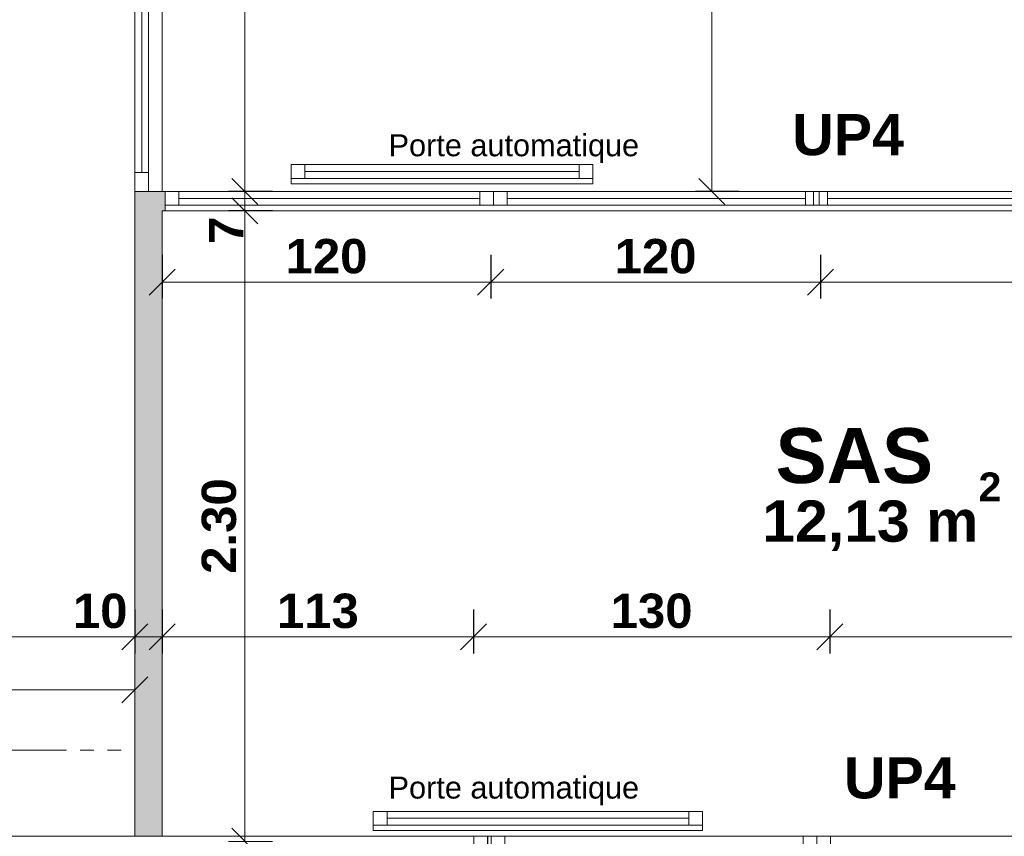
# Model space of a CAD drawing. Extents: x -45086 to 279774, y -60645 to -24658.
# Tile 18 of 35: x -22363 to -18774, y -39430 to -36454. Entities that reach past the tile are written whole.
import ezdxf

# ---------------------------------------------------------------- set-up
doc = ezdxf.new("R2010")
doc.units = 0
doc.header["$LTSCALE"] = 0.1
doc.header["$MEASUREMENT"] = 0
doc.linetypes.add('FANTOMEx2', pattern=[5, 2.5, -0.5, 0.5, -0.5, 0.5, -0.5])
doc.layers.get('0').update_dxf_attribs({"lineweight": 9})
doc.layers.get('Defpoints').update_dxf_attribs({"lineweight": 9})
for name, color, linetype, lineweight in [('Cloisons', 7, 'Continuous', 9), ('Cotat_ 1_50', 7, 'Continuous', 9), ('Doublages Inter', 7, 'Continuous', 9), ('Faux plafonds', 7, 'Continuous', 9), ('Murs Périphériques', 7, 'Continuous', 9), ('Revetement Sols', 7, 'Continuous', 9), ('Texte 2D', 7, 'Continuous', 9)]:
    doc.layers.add(name, color=color, linetype=linetype, lineweight=lineweight)
doc.styles.add('STYLE_GENERE_1', font='arial.ttf')
doc.styles.add('STYLE_GENERE_2', font='swisscb.ttf', dxfattribs={"width": 1.25})
doc.styles.add('STYLE_GENERE_6', font='arialbd.ttf')
doc.dimstyles.new('COTE CM', dxfattribs={"dimtxt": 125, "dimasz": 95, "dimexe": 60, "dimexo": 60, "dimgap": 30, "dimtad": 1, "dimdec": 0, "dimlfac": 0.1, "dimzin": 0, "dimdsep": 46, "dimtxsty": 'STYLE_GENERE_2', "dimblk": 'OBLIQUE', "dimcen": 0.09, "dimclrd": 256, "dimclre": 59, "dimclrt": 256, "dimadec": 0, "dimazin": 0, "dimtfac": 1, "dimtdec": 0, "dimtmove": 1, "dimatfit": 3, "dimfxl": 100, "dimfxlon": 1, "dimtolj": 1, "dimtzin": 0, "dimlwd": -1, "dimarcsym": 0})
doc.dimstyles.new('COTE METRES', dxfattribs={"dimtxt": 125, "dimasz": 95, "dimexe": 60, "dimexo": 60, "dimgap": 30, "dimtad": 1, "dimlfac": 0.001, "dimzin": 0, "dimdsep": 46, "dimtxsty": 'STYLE_GENERE_2', "dimblk": 'OBLIQUE', "dimcen": 0.09, "dimclrd": 256, "dimclre": 256, "dimclrt": 256, "dimadec": 0, "dimazin": 0, "dimtfac": 1, "dimtmove": 1, "dimatfit": 3, "dimldrblk": 'OBLIQUE', "dimfxl": 100, "dimfxlon": 1, "dimtolj": 1, "dimtzin": 0, "dimlwd": -1, "dimlwe": -1, "dimarcsym": 0})

# ---------------------------------------------------------------- blocks, each defined once
blk = doc.blocks.new('_Oblique')
at = {"color": 0, "linetype": 'ByBlock', "lineweight": -2}
blk.add_line((-0.5, -0.5), (0.5, 0.5), dxfattribs=at)
blk = doc.blocks.new('*D280', base_point=(-22620.7, 257555.9))
at = {"layer": 'Cotat_ 1_50', "transparency": 16777216}
for p, q in [((-33096.7, -35000.6), (-33256.7, -35000.6)), ((-33196.7, -39448.5), (-33196.7, -35000.6)), ((-33096.7, -39448.5), (-33256.7, -39448.5))]:
    blk.add_line(p, q, dxfattribs=at)
at = {"layer": 'Defpoints', "color": 0, "transparency": 16777216}
for p in [(-33196.7, -35000.6), (-32530.7, -35000.6), (-13602.8, -39448.5)]:
    blk.add_point(p, dxfattribs=at)
at = {"layer": 'Cotat_ 1_50', "transparency": 16777216, "xscale": 95, "yscale": 95, "zscale": 95}
for p, rotation in [((-33196.7, -35000.6), 90), ((-33196.7, -39448.5), 270)]:
    blk.add_blockref('_Oblique', p, dxfattribs=dict(at, rotation=rotation))
at = {"layer": 'Cotat_ 1_50', "transparency": 16777216, "insert": (-33290.5, -37224.5), "char_height": 125, "attachment_point": 5, "rotation": 90, "style": 'STYLE_GENERE_2'}
blk.add_mtext('\\A1;4.45', dxfattribs=at)
blk = doc.blocks.new('*D284', base_point=(-22620.7, 257555.9))
at = {"layer": 'Cotat_ 1_50', "transparency": 16777216}
for p, q in [((-21442.3, -37150.1), (-21602.3, -37150.1)), ((-21542.3, -39448.5), (-21542.3, -37150.1)), ((-21442.3, -39448.5), (-21602.3, -39448.5))]:
    blk.add_line(p, q, dxfattribs=at)
at = {"layer": 'Defpoints', "color": 0, "transparency": 16777216}
for p in [(-21542.3, -37150.1), (-19460, -37150.1), (-13602.8, -39448.5)]:
    blk.add_point(p, dxfattribs=at)
at = {"layer": 'Cotat_ 1_50', "transparency": 16777216, "xscale": 95, "yscale": 95, "zscale": 95}
for p, rotation in [((-21542.3, -37150.1), 90), ((-21542.3, -39448.5), 270)]:
    blk.add_blockref('_Oblique', p, dxfattribs=dict(at, rotation=rotation))
at = {"layer": 'Cotat_ 1_50', "transparency": 16777216, "insert": (-21636.4, -38299.3), "char_height": 125, "attachment_point": 5, "rotation": 90, "style": 'STYLE_GENERE_2'}
blk.add_mtext('\\A1;2.30', dxfattribs=at)
blk = doc.blocks.new('*D285', base_point=(-22620.7, 257555.9))
at = {"layer": 'Cotat_ 1_50', "color": 59, "lineweight": -2, "transparency": 16777216}
for p, q in [((-21442.3, -37080.1), (-21602.3, -37080.1)), ((-21442.3, -37150.1), (-21602.3, -37150.1))]:
    blk.add_line(p, q, dxfattribs=at)
at = {"layer": 'Cotat_ 1_50', "transparency": 16777216}
blk.add_line((-21542.3, -37150.1), (-21542.3, -37080.1), dxfattribs=at)
at = {"layer": 'Defpoints', "color": 0, "transparency": 16777216}
for p in [(-21542.3, -37080.1), (-19460, -37080.1), (-19460, -37150.1)]:
    blk.add_point(p, dxfattribs=at)
at = {"layer": 'Cotat_ 1_50', "transparency": 16777216, "xscale": 95, "yscale": 95, "zscale": 95}
for p, rotation in [((-21542.3, -37080.1), 90), ((-21542.3, -37150.1), 270)]:
    blk.add_blockref('_Oblique', p, dxfattribs=dict(at, rotation=rotation))
at = {"layer": 'Cotat_ 1_50', "transparency": 16777216, "insert": (-21610.9, -37221.3), "char_height": 125, "attachment_point": 5, "rotation": 90, "style": 'STYLE_GENERE_2'}
blk.add_mtext('\\A1;7', dxfattribs=at)
blk = doc.blocks.new('*D289', base_point=(-22620.7, 257555.9))
at = {"layer": 'Cotat_ 1_50', "color": 59, "lineweight": -2, "transparency": 16777216}
for p, q in [((-18174.1, -36393.6), (-18014.1, -36393.6)), ((-18174.1, -37080.1), (-18014.1, -37080.1))]:
    blk.add_line(p, q, dxfattribs=at)
at = {"layer": 'Cotat_ 1_50', "transparency": 16777216}
blk.add_line((-18074.1, -37080.1), (-18074.1, -36393.6), dxfattribs=at)
at = {"layer": 'Defpoints', "color": 0, "transparency": 16777216}
for p in [(-19209.6, -36393.6), (-18074.1, -36393.6), (-19460, -37080.1)]:
    blk.add_point(p, dxfattribs=at)
at = {"layer": 'Cotat_ 1_50', "transparency": 16777216, "xscale": 95, "yscale": 95, "zscale": 95}
for p, rotation in [((-18074.1, -36393.6), 90), ((-18074.1, -37080.1), 270)]:
    blk.add_blockref('_Oblique', p, dxfattribs=dict(at, rotation=rotation))
at = {"layer": 'Cotat_ 1_50', "transparency": 16777216, "insert": (-18168.2, -36736.9), "char_height": 125, "attachment_point": 5, "rotation": 90, "style": 'STYLE_GENERE_2'}
blk.add_mtext('\\A1;69', dxfattribs=at)
blk = doc.blocks.new('*D315', base_point=(-22620.7, 257555.9))
at = {"layer": 'Cotat_ 1_50', "color": 59, "lineweight": -2, "transparency": 16777216}
for p, q in [((-25443.1, -38603.2), (-25443.1, -38763.2)), ((-21943.5, -38603.2), (-21943.5, -38763.2))]:
    blk.add_line(p, q, dxfattribs=at)
at = {"layer": 'Cotat_ 1_50', "transparency": 16777216}
blk.add_line((-25443.1, -38703.2), (-21943.5, -38703.2), dxfattribs=at)
at = {"layer": 'Defpoints', "color": 0, "transparency": 16777216}
for p in [(-21943.5, -36466.4), (-25443.1, -36566.4), (-21943.5, -38703.2)]:
    blk.add_point(p, dxfattribs=at)
at = {"layer": 'Cotat_ 1_50', "transparency": 16777216, "xscale": 95, "yscale": 95, "zscale": 95, "rotation": 180}
blk.add_blockref('_Oblique', (-25443.1, -38703.2), dxfattribs=at)
at = {"layer": 'Cotat_ 1_50', "transparency": 16777216, "xscale": 95, "yscale": 95, "zscale": 95}
blk.add_blockref('_Oblique', (-21943.5, -38703.2), dxfattribs=at)
at = {"layer": 'Cotat_ 1_50', "transparency": 16777216, "insert": (-23693.3, -38609), "char_height": 125, "attachment_point": 5, "style": 'STYLE_GENERE_2'}
blk.add_mtext('\\A1;350', dxfattribs=at)
blk = doc.blocks.new('*D316', base_point=(-22620.7, 257555.9))
at = {"layer": 'Cotat_ 1_50', "color": 59, "lineweight": -2, "transparency": 16777216}
for p, q in [((-21943.5, -38603.2), (-21943.5, -38763.2)), ((-21843.5, -38603.2), (-21843.5, -38763.2))]:
    blk.add_line(p, q, dxfattribs=at)
at = {"layer": 'Cotat_ 1_50', "transparency": 16777216}
blk.add_line((-21943.5, -38703.2), (-21843.5, -38703.2), dxfattribs=at)
at = {"layer": 'Defpoints', "color": 0, "transparency": 16777216}
for p in [(-21943.5, -36573.7), (-21843.5, -36573.7), (-21843.5, -38703.2)]:
    blk.add_point(p, dxfattribs=at)
at = {"layer": 'Cotat_ 1_50', "transparency": 16777216, "xscale": 95, "yscale": 95, "zscale": 95, "rotation": 180}
blk.add_blockref('_Oblique', (-21943.5, -38703.2), dxfattribs=at)
at = {"layer": 'Cotat_ 1_50', "transparency": 16777216, "xscale": 95, "yscale": 95, "zscale": 95}
blk.add_blockref('_Oblique', (-21843.5, -38703.2), dxfattribs=at)
at = {"layer": 'Cotat_ 1_50', "transparency": 16777216, "insert": (-22069.8, -38609.1), "char_height": 125, "attachment_point": 5, "style": 'STYLE_GENERE_2'}
blk.add_mtext('\\A1;10', dxfattribs=at)
blk = doc.blocks.new('*D317', base_point=(-22620.7, 257555.9))
at = {"layer": 'Cotat_ 1_50', "color": 59, "lineweight": -2, "transparency": 16777216}
for p, q in [((-21843.5, -38603.2), (-21843.5, -38763.2)), ((-20709.1, -38603.2), (-20709.1, -38763.2))]:
    blk.add_line(p, q, dxfattribs=at)
at = {"layer": 'Cotat_ 1_50', "transparency": 16777216}
blk.add_line((-21843.5, -38703.2), (-20709.1, -38703.2), dxfattribs=at)
at = {"layer": 'Defpoints', "color": 0, "transparency": 16777216}
for p in [(-21843.5, -36466.4), (-20709.1, -37150.1), (-20709.1, -38703.2)]:
    blk.add_point(p, dxfattribs=at)
at = {"layer": 'Cotat_ 1_50', "transparency": 16777216, "xscale": 95, "yscale": 95, "zscale": 95, "rotation": 180}
blk.add_blockref('_Oblique', (-21843.5, -38703.2), dxfattribs=at)
at = {"layer": 'Cotat_ 1_50', "transparency": 16777216, "xscale": 95, "yscale": 95, "zscale": 95}
blk.add_blockref('_Oblique', (-20709.1, -38703.2), dxfattribs=at)
at = {"layer": 'Cotat_ 1_50', "transparency": 16777216, "insert": (-21276.3, -38609.1), "char_height": 125, "attachment_point": 5, "style": 'STYLE_GENERE_2'}
blk.add_mtext('\\A1;113', dxfattribs=at)
blk = doc.blocks.new('*D318', base_point=(-22620.7, 257555.9))
at = {"layer": 'Cotat_ 1_50', "color": 59, "lineweight": -2, "transparency": 16777216}
for p, q in [((-20709.1, -38603.2), (-20709.1, -38763.2)), ((-19410.1, -38603.2), (-19410.1, -38763.2))]:
    blk.add_line(p, q, dxfattribs=at)
at = {"layer": 'Cotat_ 1_50', "transparency": 16777216}
blk.add_line((-20709.1, -38703.2), (-19410.1, -38703.2), dxfattribs=at)
at = {"layer": 'Defpoints', "color": 0, "transparency": 16777216}
for p in [(-20709.1, -37150.1), (-19410.1, -37150.1), (-19410.1, -38703.2)]:
    blk.add_point(p, dxfattribs=at)
at = {"layer": 'Cotat_ 1_50', "transparency": 16777216, "xscale": 95, "yscale": 95, "zscale": 95, "rotation": 180}
blk.add_blockref('_Oblique', (-20709.1, -38703.2), dxfattribs=at)
at = {"layer": 'Cotat_ 1_50', "transparency": 16777216, "xscale": 95, "yscale": 95, "zscale": 95}
blk.add_blockref('_Oblique', (-19410.1, -38703.2), dxfattribs=at)
at = {"layer": 'Cotat_ 1_50', "transparency": 16777216, "insert": (-20059.6, -38609.1), "char_height": 125, "attachment_point": 5, "style": 'STYLE_GENERE_2'}
blk.add_mtext('\\A1;130', dxfattribs=at)
blk = doc.blocks.new('*D319', base_point=(-22620.7, 257555.9))
at = {"layer": 'Cotat_ 1_50', "color": 59, "lineweight": -2, "transparency": 16777216}
for p, q in [((-19410.1, -38603.2), (-19410.1, -38763.2)), ((-17066.4, -38603.2), (-17066.4, -38763.2))]:
    blk.add_line(p, q, dxfattribs=at)
at = {"layer": 'Cotat_ 1_50', "transparency": 16777216}
blk.add_line((-19410.1, -38703.2), (-17066.4, -38703.2), dxfattribs=at)
at = {"layer": 'Defpoints', "color": 0, "transparency": 16777216}
for p in [(-17066.4, -36638.3), (-19410.1, -37150.1), (-17066.4, -38703.2)]:
    blk.add_point(p, dxfattribs=at)
at = {"layer": 'Cotat_ 1_50', "transparency": 16777216, "xscale": 95, "yscale": 95, "zscale": 95, "rotation": 180}
blk.add_blockref('_Oblique', (-19410.1, -38703.2), dxfattribs=at)
at = {"layer": 'Cotat_ 1_50', "transparency": 16777216, "xscale": 95, "yscale": 95, "zscale": 95}
blk.add_blockref('_Oblique', (-17066.4, -38703.2), dxfattribs=at)
at = {"layer": 'Cotat_ 1_50', "transparency": 16777216, "insert": (-18238.2, -38609), "char_height": 125, "attachment_point": 5, "style": 'STYLE_GENERE_2'}
blk.add_mtext('\\A1;2.35', dxfattribs=at)
blk = doc.blocks.new('*D325', base_point=(-22620.7, 257555.9))
at = {"layer": 'Cotat_ 1_50', "color": 59, "lineweight": -2, "transparency": 16777216}
for p, q in [((-21843.5, -37310.4), (-21843.5, -37470.4)), ((-20646.2, -37310.4), (-20646.2, -37470.4))]:
    blk.add_line(p, q, dxfattribs=at)
at = {"layer": 'Cotat_ 1_50', "transparency": 16777216}
blk.add_line((-21843.5, -37410.4), (-20646.2, -37410.4), dxfattribs=at)
at = {"layer": 'Defpoints', "color": 0, "transparency": 16777216}
for p in [(-20646.2, -37080.1), (-21843.5, -37150.1), (-20646.2, -37410.4)]:
    blk.add_point(p, dxfattribs=at)
at = {"layer": 'Cotat_ 1_50', "transparency": 16777216, "xscale": 95, "yscale": 95, "zscale": 95, "rotation": 180}
blk.add_blockref('_Oblique', (-21843.5, -37410.4), dxfattribs=at)
at = {"layer": 'Cotat_ 1_50', "transparency": 16777216, "xscale": 95, "yscale": 95, "zscale": 95}
blk.add_blockref('_Oblique', (-20646.2, -37410.4), dxfattribs=at)
at = {"layer": 'Cotat_ 1_50', "transparency": 16777216, "insert": (-21244.8, -37316.4), "char_height": 125, "attachment_point": 5, "style": 'STYLE_GENERE_2'}
blk.add_mtext('\\A1;120', dxfattribs=at)
blk = doc.blocks.new('*D326', base_point=(-22620.7, 257555.9))
at = {"layer": 'Cotat_ 1_50', "color": 59, "lineweight": -2, "transparency": 16777216}
for p, q in [((-20646.2, -37310.4), (-20646.2, -37470.4)), ((-19444.2, -37310.4), (-19444.2, -37470.4))]:
    blk.add_line(p, q, dxfattribs=at)
at = {"layer": 'Cotat_ 1_50', "transparency": 16777216}
blk.add_line((-20646.2, -37410.4), (-19444.2, -37410.4), dxfattribs=at)
at = {"layer": 'Defpoints', "color": 0, "transparency": 16777216}
for p in [(-20646.2, -37080.1), (-19444.2, -37150.1), (-19444.2, -37410.4)]:
    blk.add_point(p, dxfattribs=at)
at = {"layer": 'Cotat_ 1_50', "transparency": 16777216, "xscale": 95, "yscale": 95, "zscale": 95, "rotation": 180}
blk.add_blockref('_Oblique', (-20646.2, -37410.4), dxfattribs=at)
at = {"layer": 'Cotat_ 1_50', "transparency": 16777216, "xscale": 95, "yscale": 95, "zscale": 95}
blk.add_blockref('_Oblique', (-19444.2, -37410.4), dxfattribs=at)
at = {"layer": 'Cotat_ 1_50', "transparency": 16777216, "insert": (-20045.2, -37316.4), "char_height": 125, "attachment_point": 5, "style": 'STYLE_GENERE_2'}
blk.add_mtext('\\A1;120', dxfattribs=at)
blk = doc.blocks.new('*D327', base_point=(-22620.7, 257555.9))
at = {"layer": 'Cotat_ 1_50', "color": 59, "lineweight": -2, "transparency": 16777216}
for p, q in [((-19444.2, -37310.4), (-19444.2, -37470.4)), ((-17743, -37310.4), (-17743, -37470.4))]:
    blk.add_line(p, q, dxfattribs=at)
at = {"layer": 'Cotat_ 1_50', "transparency": 16777216}
blk.add_line((-19444.2, -37410.4), (-17743, -37410.4), dxfattribs=at)
at = {"layer": 'Defpoints', "color": 0, "transparency": 16777216}
for p in [(-17743, -37080.1), (-19444.2, -37150.1), (-17743, -37410.4)]:
    blk.add_point(p, dxfattribs=at)
at = {"layer": 'Cotat_ 1_50', "transparency": 16777216, "xscale": 95, "yscale": 95, "zscale": 95, "rotation": 180}
blk.add_blockref('_Oblique', (-19444.2, -37410.4), dxfattribs=at)
at = {"layer": 'Cotat_ 1_50', "transparency": 16777216, "xscale": 95, "yscale": 95, "zscale": 95}
blk.add_blockref('_Oblique', (-17743, -37410.4), dxfattribs=at)
at = {"layer": 'Cotat_ 1_50', "transparency": 16777216, "insert": (-18593.6, -37316.4), "char_height": 125, "attachment_point": 5, "style": 'STYLE_GENERE_2'}
blk.add_mtext('\\A1;170', dxfattribs=at)
blk = doc.blocks.new('*D379', base_point=(-22620.7, 257555.9))
at = {"layer": 'Cotat_ 1_50', "color": 59, "lineweight": -2, "transparency": 16777216}
for p, q in [((-23141.9, -35457.7), (-23141.9, -35617.7)), ((-21943.5, -35657.7), (-21943.5, -35497.7))]:
    blk.add_line(p, q, dxfattribs=at)
at = {"layer": 'Cotat_ 1_50', "transparency": 16777216}
blk.add_line((-23141.9, -35557.7), (-21943.5, -35557.7), dxfattribs=at)
at = {"layer": 'Defpoints', "color": 0, "transparency": 16777216}
for p in [(-23141.9, -33844.9), (-21943.5, -35557.7), (-21943.5, -36466.4)]:
    blk.add_point(p, dxfattribs=at)
at = {"layer": 'Cotat_ 1_50', "transparency": 16777216, "xscale": 95, "yscale": 95, "zscale": 95, "rotation": 180}
blk.add_blockref('_Oblique', (-23141.9, -35557.7), dxfattribs=at)
at = {"layer": 'Cotat_ 1_50', "transparency": 16777216, "xscale": 95, "yscale": 95, "zscale": 95}
blk.add_blockref('_Oblique', (-21943.5, -35557.7), dxfattribs=at)
at = {"layer": 'Cotat_ 1_50', "transparency": 16777216, "insert": (-22542.7, -35463.6), "char_height": 125, "attachment_point": 5, "style": 'STYLE_GENERE_2'}
blk.add_mtext('\\A1;120', dxfattribs=at)
blk = doc.blocks.new('*D392', base_point=(-22620.7, 257555.9))
at = {"layer": 'Cotat_ 1_50', "transparency": 16777216}
for p, q in [((-23973.4, -40786.8), (-23973.4, -40946.8)), ((-22373.4, -40786.8), (-22373.4, -40946.8)), ((-23973.4, -40886.8), (-22373.4, -40886.8))]:
    blk.add_line(p, q, dxfattribs=at)
at = {"layer": 'Defpoints', "color": 0, "transparency": 16777216}
for p in [(-23973.4, -39413), (-22373.4, -39413), (-22373.4, -40886.8)]:
    blk.add_point(p, dxfattribs=at)
at = {"layer": 'Cotat_ 1_50', "transparency": 16777216, "xscale": 95, "yscale": 95, "zscale": 95, "rotation": 180}
blk.add_blockref('_Oblique', (-23973.4, -40886.8), dxfattribs=at)
at = {"layer": 'Cotat_ 1_50', "transparency": 16777216, "xscale": 95, "yscale": 95, "zscale": 95}
blk.add_blockref('_Oblique', (-22373.4, -40886.8), dxfattribs=at)
at = {"layer": 'Cotat_ 1_50', "transparency": 16777216, "insert": (-23377.2, -40785.1), "char_height": 125, "attachment_point": 5, "style": 'STYLE_GENERE_2'}
blk.add_mtext('\\A1;1.60/3.15', dxfattribs=at)
blk = doc.blocks.new('*D393', base_point=(-22620.7, 257555.9))
at = {"layer": 'Cotat_ 1_50', "transparency": 16777216}
for p, q in [((-22373.4, -40786.8), (-22373.4, -40946.8)), ((-20657.3, -40786.8), (-20657.3, -40946.8)), ((-22373.4, -40886.8), (-20657.3, -40886.8))]:
    blk.add_line(p, q, dxfattribs=at)
at = {"layer": 'Defpoints', "color": 0, "transparency": 16777216}
for p in [(-22373.4, -39430.1), (-20657.3, -39448.5), (-20657.3, -40886.8)]:
    blk.add_point(p, dxfattribs=at)
at = {"layer": 'Cotat_ 1_50', "transparency": 16777216, "xscale": 95, "yscale": 95, "zscale": 95, "rotation": 180}
blk.add_blockref('_Oblique', (-22373.4, -40886.8), dxfattribs=at)
at = {"layer": 'Cotat_ 1_50', "transparency": 16777216, "xscale": 95, "yscale": 95, "zscale": 95}
blk.add_blockref('_Oblique', (-20657.3, -40886.8), dxfattribs=at)
at = {"layer": 'Cotat_ 1_50', "transparency": 16777216, "insert": (-21515.3, -40793.9), "char_height": 125, "attachment_point": 5, "style": 'STYLE_GENERE_2'}
blk.add_mtext('\\A1;1.72', dxfattribs=at)
blk = doc.blocks.new('*D400', base_point=(-22620.7, 257555.9))
at = {"layer": 'Cotat_ 1_50', "color": 59, "lineweight": -2, "transparency": 16777216}
for p, q in [((-19739.7, -32086.9), (-19899.7, -32086.9)), ((-19739.7, -37080.1), (-19899.7, -37080.1))]:
    blk.add_line(p, q, dxfattribs=at)
at = {"layer": 'Cotat_ 1_50', "transparency": 16777216}
blk.add_line((-19839.7, -37080.1), (-19839.7, -32086.9), dxfattribs=at)
at = {"layer": 'Defpoints', "color": 0, "transparency": 16777216}
for p in [(-19839.7, -32086.9), (-19215.6, -32086.9), (-19418.8, -37080.1)]:
    blk.add_point(p, dxfattribs=at)
at = {"layer": 'Cotat_ 1_50', "transparency": 16777216, "xscale": 95, "yscale": 95, "zscale": 95}
for p, rotation in [((-19839.7, -32086.9), 90), ((-19839.7, -37080.1), 270)]:
    blk.add_blockref('_Oblique', p, dxfattribs=dict(at, rotation=rotation))
at = {"layer": 'Cotat_ 1_50', "transparency": 16777216, "insert": (-19933.8, -34583.5), "char_height": 125, "attachment_point": 5, "rotation": 90, "style": 'STYLE_GENERE_2'}
blk.add_mtext('\\A1;499', dxfattribs=at)
blk = doc.blocks.new('*D498')
at = {"layer": 'Defpoints', "color": 0, "transparency": 16777216}
for p in [(-21843.5, -34580.3), (-21843.5, -37080.3), (-21542.3, -37080.3)]:
    blk.add_point(p, dxfattribs=at)
at = {"layer": 'Murs Périphériques', "transparency": 16777216}
for p, q in [((-21642.3, -34580.3), (-21482.3, -34580.3)), ((-21542.3, -34580.3), (-21542.3, -37080.3)), ((-21642.3, -37080.3), (-21482.3, -37080.3))]:
    blk.add_line(p, q, dxfattribs=at)
at = {"layer": 'Murs Périphériques', "transparency": 16777216, "xscale": 95, "yscale": 95, "zscale": 95}
for p, rotation in [((-21542.3, -34580.3), 90), ((-21542.3, -37080.3), 270)]:
    blk.add_blockref('_Oblique', p, dxfattribs=dict(at, rotation=rotation))
at = {"layer": 'Murs Périphériques', "transparency": 16777216, "insert": (-21636.4, -35830.3), "char_height": 125, "attachment_point": 5, "rotation": 90, "style": 'STYLE_GENERE_2'}
blk.add_mtext('\\A1;2.50', dxfattribs=at)
blk = doc.blocks.new('*D509')
at = {"layer": 'Defpoints', "color": 0, "transparency": 16777216}
for p in [(-23997.4, -38877.1), (-21943.5, -38896), (-21943.5, -39430.1)]:
    blk.add_point(p, dxfattribs=at)
at = {"layer": 'Murs Périphériques', "transparency": 16777216}
for p, q in [((-21943.5, -38996), (-21943.5, -38836)), ((-23997.4, -38896), (-23997.4, -38956)), ((-23997.4, -38896), (-21943.5, -38896))]:
    blk.add_line(p, q, dxfattribs=at)
at = {"layer": 'Murs Périphériques', "transparency": 16777216, "xscale": 95, "yscale": 95, "zscale": 95, "rotation": 180}
blk.add_blockref('_Oblique', (-23997.4, -38896), dxfattribs=at)
at = {"layer": 'Murs Périphériques', "transparency": 16777216, "xscale": 95, "yscale": 95, "zscale": 95}
blk.add_blockref('_Oblique', (-21943.5, -38896), dxfattribs=at)
at = {"layer": 'Murs Périphériques', "transparency": 16777216, "insert": (-22970.5, -38801.9), "char_height": 125, "attachment_point": 5, "style": 'STYLE_GENERE_2'}
blk.add_mtext('\\A1;2.05', dxfattribs=at)

msp = doc.modelspace()

# ---------------------------------------------------------------- hatches: boundary and pattern name
at = {"layer": 'Cloisons', "linetype": 'Continuous', "lineweight": 60}
msp.add_hatch(color=256, dxfattribs=at).paths.add_polyline_path([(-21843.507, -37150.084), (-21843.507, -37080.265), (-21943.507, -37080.265), (-21943.507, -37150.084)], flags=0)
msp.add_hatch(color=256, dxfattribs=at).paths.add_polyline_path([(-21943.507, -37150.084), (-21943.507, -39430.067), (-21843.507, -39430.067), (-21843.507, -37150.084)])
at = {"layer": 'Doublages Inter', "linetype": 'Continuous', "lineweight": 60}
msp.add_hatch(color=256, dxfattribs=at).paths.add_polyline_path([(-21833.507, -37080.084), (-21843.507, -37080.084), (-21843.507, -37150.084), (-21833.507, -37150.084), (-21833.507, -37130.084)], flags=0)
at = {"layer": 'Doublages Inter'}
msp.add_hatch(color=256, dxfattribs=at).paths.add_polyline_path([(-20656.835, -39500.067), (-20656.835, -39430.067), (-20657.257, -39430.067), (-20657.257, -39500.067)], flags=0)

# ---------------------------------------------------------------- linework, layer by layer
at = {"layer": 'Cloisons', "color": 59, "linetype": 'Continuous', "lineweight": 20}
for p, q in [((-21843.507, -34580.265), (-21843.507, -37080.265)), ((-21943.507, -37080.265), (-21893.507, -37080.265))]:
    msp.add_line(p, q, dxfattribs=at)
at = {"layer": 'Cloisons'}
for p, q in [((-21843.507, -37080.265), (-21843.507, -34580.265)), ((-21943.507, -37010.265), (-21943.507, -34650.265)), ((-21918.507, -37010.265), (-21918.507, -34650.265)), ((-21893.507, -37010.265), (-21893.507, -34650.265)), ((-21893.507, -37010.265), (-21943.507, -37010.265)), ((-21943.507, -37010.265), (-21943.507, -37080.265)), ((-21893.507, -37080.265), (-21893.507, -37010.265))]:
    msp.add_line(p, q, dxfattribs=at)
at = {"layer": 'Cloisons', "linetype": 'Continuous'}
for p, q in [((-21843.507, -37080.265), (-21943.507, -37080.265)), ((-21943.507, -37080.265), (-21943.507, -39430.067)), ((-21843.507, -39430.067), (-21843.507, -37150.084))]:
    msp.add_line(p, q, dxfattribs=at)
at = {"layer": 'Cloisons'}
msp.add_lwpolyline([(-20657.257, -39570.067), (-20657.257, -39430.067), (-20707.257, -39430.067), (-20707.257, -39570.067)], close=True, dxfattribs=at)
at = {"layer": 'Doublages Inter', "linetype": 'Continuous'}
for p, q in [((-21374.196, -36982.107), (-21374.196, -37032.107)), ((-21374.196, -36982.107), (-20274.196, -36982.107)), ((-21324.196, -36982.107), (-21374.196, -36982.107)), ((-21374.196, -36982.107), (-21374.196, -37032.107)), ((-21374.196, -36982.107), (-21374.196, -37032.107)), ((-21324.196, -37032.107), (-21324.196, -36982.107)), ((-20324.196, -36982.107), (-21324.196, -36982.107)), ((-21324.196, -37007.107), (-20324.196, -37007.107)), ((-20274.196, -36982.107), (-20324.196, -36982.107)), ((-20324.196, -36982.107), (-20324.196, -37032.107)), ((-20274.196, -36982.107), (-20274.196, -37032.107)), ((-20274.196, -37032.107), (-20274.196, -36982.107)), ((-20274.196, -36982.107), (-20274.196, -37032.107)), ((-21374.196, -37032.107), (-21374.196, -37052.107)), ((-21374.196, -37032.107), (-21324.196, -37032.107)), ((-21324.196, -37032.107), (-20324.196, -37032.107)), ((-20324.196, -37032.107), (-20274.196, -37032.107)), ((-20274.196, -37032.107), (-20274.196, -37052.107)), ((-21833.507, -37080.084), (-21843.507, -37080.084)), ((-21833.507, -37080.084), (-21833.507, -37130.084)), ((-21833.507, -37080.084), (-21833.507, -37130.084)), ((-21374.196, -37052.107), (-20274.196, -37052.107)), ((-19468.824, -37080.084), (-19468.824, -37130.084)), ((-17742.951, -37080.084), (-19448.824, -37080.084)), ((-19448.824, -37080.084), (-19448.824, -37130.084)), ((-19398.824, -37080.084), (-17792.951, -37080.084)), ((-17792.951, -37105.084), (-19418.824, -37105.084)), ((-21843.507, -37150.084), (-21833.507, -37150.084)), ((-21833.507, -37130.084), (-21833.507, -37150.084)), ((-17742.951, -37150.084), (-19448.824, -37150.084)), ((-17792.951, -37130.084), (-19418.824, -37130.084)), ((-21074.196, -39339.213), (-21074.196, -39389.213)), ((-21024.196, -39339.213), (-21074.196, -39339.213)), ((-21074.196, -39339.213), (-21074.196, -39389.213)), ((-21074.196, -39339.213), (-21074.196, -39389.213)), ((-21024.196, -39389.213), (-21024.196, -39339.213)), ((-21074.196, -39389.213), (-21074.196, -39409.213)), ((-21074.196, -39389.213), (-21024.196, -39389.213)), ((-20644.176, -39430.067), (-20644.176, -39480.067))]:
    msp.add_line(p, q, dxfattribs=at)
at = {"layer": 'Doublages Inter'}
for p, q in [((-20636.166, -37080.084), (-21833.507, -37080.084)), ((-21783.507, -37080.084), (-20696.166, -37080.084)), ((-20696.166, -37080.084), (-20636.166, -37080.084)), ((-20686.166, -37130.084), (-20686.166, -37080.084)), ((-20636.166, -37080.084), (-20636.166, -37130.084)), ((-19448.824, -37080.084), (-20636.166, -37080.084)), ((-20636.166, -37080.084), (-20586.166, -37080.084)), ((-20636.166, -37130.084), (-20636.166, -37080.084)), ((-20636.166, -37080.084), (-20636.166, -37130.084)), ((-20586.166, -37080.084), (-20586.166, -37130.084)), ((-20586.166, -37080.084), (-19498.824, -37080.084)), ((-20686.166, -37105.084), (-21783.507, -37105.084)), ((-19498.824, -37105.084), (-20586.166, -37105.084)), ((-20630.765, -37150.084), (-21833.507, -37150.084)), ((-20696.166, -37130.084), (-21783.507, -37130.084)), ((-20636.166, -37130.084), (-20696.166, -37130.084)), ((-20586.166, -37130.084), (-20636.166, -37130.084)), ((-19448.824, -37150.084), (-20636.166, -37150.084)), ((-19498.824, -37130.084), (-20586.166, -37130.084)), ((-21074.196, -39339.213), (-19874.196, -39339.213)), ((-19924.196, -39339.213), (-21024.196, -39339.213)), ((-19874.196, -39339.213), (-19924.196, -39339.213)), ((-19924.196, -39339.213), (-19924.196, -39389.213)), ((-19874.196, -39339.213), (-19874.196, -39389.213)), ((-19874.196, -39389.213), (-19874.196, -39339.213)), ((-19874.196, -39339.213), (-19874.196, -39389.213)), ((-21024.196, -39364.213), (-19924.196, -39364.213)), ((-21074.196, -39409.213), (-19874.196, -39409.213)), ((-21024.196, -39389.213), (-19924.196, -39389.213)), ((-19924.196, -39389.213), (-19874.196, -39389.213)), ((-19874.196, -39389.213), (-19874.196, -39409.213)), ((-17066.358, -39430.067), (-35917.142, -39430.067)), ((-20657.257, -39570.067), (-20657.257, -39430.067)), ((-20656.835, -39430.067), (-20657.257, -39430.067)), ((-20657.257, -39430.067), (-20657.257, -39500.067)), ((-20656.835, -39500.067), (-20656.835, -39430.067)), ((-19456.835, -39430.067), (-20656.835, -39430.067)), ((-20644.176, -39430.067), (-20644.176, -39480.067)), ((-20644.176, -39430.067), (-19456.835, -39430.067)), ((-20594.176, -39430.067), (-20644.176, -39430.067)), ((-20594.176, -39480.067), (-20594.176, -39430.067)), ((-19506.835, -39430.067), (-20594.176, -39430.067)), ((-19456.835, -39430.067), (-19506.835, -39430.067)), ((-19506.835, -39430.067), (-19506.835, -39480.067)), ((-19456.835, -39500.067), (-19456.835, -39430.067)), ((-19456.835, -39430.067), (-17880.534, -39430.067)), ((-19406.835, -39430.067), (-19456.835, -39430.067)), ((-19456.835, -39430.067), (-19456.835, -39480.067)), ((-19456.835, -39430.067), (-19456.835, -39480.067)), ((-19456.835, -39480.067), (-19456.835, -39430.067)), ((-19456.835, -39430.067), (-19456.835, -39480.067)), ((-19456.835, -39430.067), (-17880.534, -39430.067)), ((-19406.835, -39430.067), (-19456.835, -39430.067)), ((-19456.835, -39430.067), (-19456.835, -39480.067)), ((-19456.835, -39430.067), (-19456.835, -39480.067)), ((-19406.835, -39480.067), (-19406.835, -39430.067)), ((-17930.534, -39430.067), (-19406.835, -39430.067)), ((-19406.835, -39480.067), (-19406.835, -39430.067)), ((-17930.534, -39430.067), (-19406.835, -39430.067))]:
    msp.add_line(p, q, dxfattribs=at)
at = {"layer": 'Doublages Inter', "color": 59, "linetype": 'Continuous', "lineweight": 20}
for p, q in [((-21833.507, -37080.084), (-21783.507, -37080.084)), ((-21833.507, -37130.084), (-21833.507, -37080.084)), ((-21783.507, -37080.084), (-21783.507, -37130.084)), ((-21783.507, -37130.084), (-21833.507, -37130.084)), ((-20644.176, -39430.067), (-20644.176, -39480.067))]:
    msp.add_line(p, q, dxfattribs=at)
at = {"layer": 'Doublages Inter', "linetype": 'Continuous', "lineweight": 20}
for p, q in [((-19498.824, -37130.084), (-19498.824, -37080.084)), ((-19498.824, -37080.084), (-19448.824, -37080.084)), ((-19468.824, -37080.084), (-19418.824, -37080.084)), ((-19468.824, -37130.084), (-19468.824, -37080.084)), ((-19448.824, -37080.084), (-19448.824, -37130.084)), ((-19418.824, -37080.084), (-19418.824, -37130.084)), ((-19448.824, -37130.084), (-19498.824, -37130.084)), ((-19418.824, -37130.084), (-19468.824, -37130.084))]:
    msp.add_line(p, q, dxfattribs=at)
at = {"layer": 'Faux plafonds', "color": 7, "linetype": 'FANTOMEx2', "ltscale": 1000}
msp.add_line((-25443.116, -39116.462), (-21943.507, -39116.462), dxfattribs=at)

# ---------------------------------------------------------------- texts
at = {"layer": 'Revetement Sols', "insert": (-19656.079, -38389.809), "char_height": 150, "attachment_point": 7, "style": 'STYLE_GENERE_2'}
msp.add_mtext('12,13 m{\\A1;\\H0.7x;\\S2^  ;}', dxfattribs=at)
at = {"layer": 'Texte 2D', "color": 7}
for s, insert, char_height, width, attachment_point, style in [('UP4', (-19343.25, -36873.599), 150, 1915.86713, 5, 'STYLE_GENERE_6'), ('Porte automatique', (-20105.135, -36923.504), 80, 1681.07155, 6, 'STYLE_GENERE_1')]:
    msp.add_mtext(s, dxfattribs=dict(at, insert=insert, char_height=char_height, width=width, attachment_point=attachment_point, style=style))
at = {"layer": 'Texte 2D', "color": 7, "insert": (-19320.394, -38043.918), "char_height": 200, "attachment_point": 5, "style": 'STYLE_GENERE_6'}
msp.add_mtext('{SAS}', dxfattribs=at)
at = {"layer": 'Texte 2D'}
for s, insert, char_height, width, attachment_point, style in [('UP4', (-19154.374, -39217.914), 150, 1915.86713, 5, 'STYLE_GENERE_6'), ('Porte automatique', (-20105.135, -39264.584), 80, 1681.07155, 6, 'STYLE_GENERE_1')]:
    msp.add_mtext(s, dxfattribs=dict(at, insert=insert, char_height=char_height, width=width, attachment_point=attachment_point, style=style))

# ---------------------------------------------------------------- dimensions: what is measured, and where the dimension line sits
at = {"layer": 'Cotat_ 1_50'}
for base, p1, p2, dimstyle, picture, middle in [((-19839.728, -32086.872), (-19418.824, -37080.084), (-19215.61, -32086.872), 'COTE CM', '*D400', (-19933.811, -34583.478)), ((-33196.739, -35000.578), (-13602.769, -39448.467), (-32530.725, -35000.578), 'COTE METRES', '*D280', (-33290.497, -37224.523)), ((-18074.14, -36393.631), (-19460.028, -37080.084), (-19209.591, -36393.631), 'COTE CM', '*D289', (-18168.222, -36736.857)), ((-21542.32, -37150.084), (-13602.769, -39448.467), (-19460.028, -37150.084), 'COTE METRES', '*D284', (-21636.403, -38299.275))]:
    dim = msp.add_linear_dim(base=base, p1=p1, p2=p2, angle=90, dimstyle=dimstyle, dxfattribs=at)
    dim.commit()
    dim.dimension.update_dxf_attribs({"geometry": picture, "text_midpoint": middle})
at = {"layer": 'Cotat_ 1_50', "color": 7}
for base, p1, picture, middle in [((-21943.507, -35557.65), (-23141.925, -33844.908), '*D379', (-22542.716, -35463.567)), ((-21943.507, -38703.192), (-25443.116, -36566.366), '*D315', (-23693.312, -38609.028))]:
    dim = msp.add_linear_dim(base=base, p1=p1, p2=(-21943.507, -36466.366), dimstyle='COTE CM', dxfattribs=at)
    dim.commit()
    dim.dimension.update_dxf_attribs({"geometry": picture, "text_midpoint": middle})
at = {"layer": 'Cotat_ 1_50'}
for base, p1, p2, dimstyle, picture, middle in [((-20709.124, -38703.192), (-21843.507, -36466.366), (-20709.124, -37150.084), 'COTE CM', '*D317', (-21276.315, -38609.11)), ((-20646.166, -37410.444), (-21843.507, -37150.084), (-20646.166, -37080.084), 'COTE CM', '*D325', (-21244.836, -37316.361)), ((-19444.25, -37410.444), (-20646.166, -37080.084), (-19444.25, -37150.084), 'COTE CM', '*D326', (-20045.208, -37316.361)), ((-17742.951, -37410.444), (-19444.25, -37150.084), (-17742.951, -37080.084), 'COTE CM', '*D327', (-18593.601, -37316.361)), ((-19410.055, -38703.192), (-20709.124, -37150.084), (-19410.055, -37150.084), 'COTE CM', '*D318', (-20059.59, -38609.11)), ((-20657.257, -40886.763), (-22373.399, -39430.067), (-20657.257, -39448.467), 'COTE METRES', '*D393', (-21515.328, -40793.857))]:
    dim = msp.add_linear_dim(base=base, p1=p1, p2=p2, dimstyle=dimstyle, dxfattribs=at)
    dim.commit()
    dim.dimension.update_dxf_attribs({"geometry": picture, "text_midpoint": middle})
at = {"layer": 'Cotat_ 1_50', "color": 7}
dim = msp.add_linear_dim(base=(-21843.507, -38703.192), p1=(-21943.507, -36573.67), p2=(-21843.507, -36573.67), dimstyle='COTE CM', dxfattribs=at)
dim.commit()
dim.dimension.update_dxf_attribs({"geometry": '*D316', "text_midpoint": (-22069.758, -38703.192), "dimtype": 160})
at = {"layer": 'Cotat_ 1_50'}
dim = msp.add_linear_dim(base=(-17066.358, -38703.192), p1=(-19410.055, -37150.084), p2=(-17066.358, -36638.292), text='2.35', dimstyle='COTE CM', override={"dimblk1": 'Oblique', "dimblk2": 'Oblique', "dimsah": 1}, dxfattribs=at)
dim.commit()
dim.dimension.update_dxf_attribs({"geometry": '*D319', "text_midpoint": (-18238.207, -38609.028)})
dim = msp.add_linear_dim(base=(-21542.32, -37080.084), p1=(-19460.028, -37150.084), p2=(-19460.028, -37080.084), angle=90, dimstyle='COTE CM', dxfattribs=at)
dim.commit()
dim.dimension.update_dxf_attribs({"geometry": '*D285', "text_midpoint": (-21518.421, -37221.32), "dimtype": 160})
dim = msp.add_linear_dim(base=(-22373.399, -40886.763), p1=(-23973.399, -39413.004), p2=(-22373.399, -39413.004), text='<>/3.15', dimstyle='COTE METRES', dxfattribs=at)
dim.commit()
dim.dimension.update_dxf_attribs({"geometry": '*D392', "text_midpoint": (-23377.214, -40886.763), "dimtype": 160})
at = {"layer": 'Murs Périphériques'}
dim = msp.add_linear_dim(base=(-21542.283, -37080.265), p1=(-21843.507, -34580.265), p2=(-21843.507, -37080.265), angle=90, dimstyle='COTE METRES', dxfattribs=at)
dim.commit()
dim.dimension.update_dxf_attribs({"geometry": '*D498', "text_midpoint": (-21636.447, -35830.265)})
dim = msp.add_linear_dim(base=(-21943.507, -38896.049), p1=(-23997.408, -38877.065), p2=(-21943.507, -39430.067), dimstyle='COTE METRES', dxfattribs=at)
dim.commit()
dim.dimension.update_dxf_attribs({"geometry": '*D509', "text_midpoint": (-22970.457, -38801.885)})

doc.saveas('drawing.dxf')
